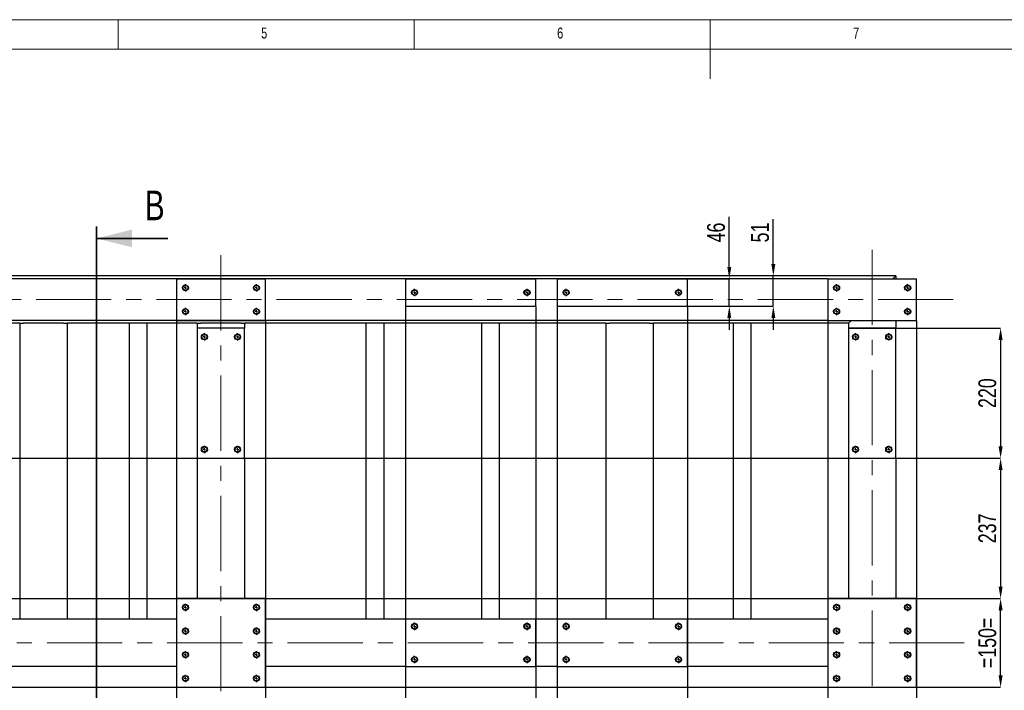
# Model space of a CAD drawing. Header units: millimetres. Extents: x 5 to 589, y 5 to 415.
# Tile 9 of 14: x 180 to 347, y 302 to 415. Entities that reach past the tile are written whole.
import ezdxf

# ---------------------------------------------------------------- set-up
doc = ezdxf.new("R2010")
doc.units = ezdxf.units.MM
doc.header["$PDSIZE"] = -1
doc.linetypes.add('CENTERX2', pattern=[20.32, 12.7, -2.54, 2.54, -2.54])
for name, color, linetype in [('COTES', 1, 'Continuous'), ('NOTES', 6, 'Continuous'), ('TRAIT-MIXTES', 3, 'CENTERX2')]:
    doc.layers.add(name, color=color, linetype=linetype)
doc.layers.add('TRAIT-FORT', color=4, linetype='Continuous', lineweight=25)
doc.styles.add('SLDTEXTSTYLE0', font='TXT', dxfattribs={"width": 0.75})
doc.dimstyles.new('SLDDIMSTYLE0', dxfattribs={"dimtxt": 3, "dimasz": 2, "dimexe": 0, "dimexo": 0.0625, "dimgap": 0.75, "dimtad": 1, "dimdec": 0, "dimlfac": 10, "dimrnd": 1e-09, "dimzin": 12, "dimdsep": 46, "dimtxsty": 'SLDTEXTSTYLE0', "dimsah": 1, "dimcen": 0.09, "dimadec": 0, "dimazin": 3, "dimtfac": 1, "dimtdec": 0, "dimtofl": 0, "dimtmove": 0, "dimatfit": 3, "dimfxl": 1, "dimfrac": 2, "dimtolj": 1, "dimtzin": 12, "dimarcsym": 0})
doc.dimstyles.new('SLDDIMSTYLE1', dxfattribs={"dimtxt": 3, "dimasz": 2, "dimexe": 0, "dimexo": 0.0625, "dimgap": 0.75, "dimtad": 1, "dimdec": 0, "dimlfac": 10, "dimrnd": 1e-09, "dimzin": 12, "dimdsep": 46, "dimtxsty": 'SLDTEXTSTYLE0', "dimsah": 1, "dimcen": 0.09, "dimadec": 0, "dimazin": 3, "dimtfac": 1, "dimtdec": 0, "dimtmove": 0, "dimatfit": 0, "dimfxl": 1, "dimfrac": 2, "dimtolj": 1, "dimtzin": 12, "dimarcsym": 0})

# ---------------------------------------------------------------- blocks, each defined once
blk = doc.blocks.new('_D_22')
at = {"layer": 'COTES', "color": 0, "lineweight": -2, "transparency": 16777216}
for p, q in [((245.58, 366.54), (245.58, 294.54)), ((267.58, 366.54), (267.58, 294.54)), ((247.58, 294.54), (265.58, 294.54))]:
    blk.add_line(p, q, dxfattribs=at)
at = {"layer": 'COTES', "color": 0, "transparency": 16777216}
for points in [[(247.58, 294.87), (247.58, 294.21), (245.58, 294.54)], [(265.58, 294.87), (265.58, 294.21), (267.58, 294.54)]]:
    blk.add_solid(points, dxfattribs=at)
at = {"layer": 'Defpoints', "color": 0, "transparency": 16777216}
for p in [(245.58, 366.6), (267.58, 366.6), (267.58, 294.54)]:
    blk.add_point(p, dxfattribs=at)
at = {"layer": 'COTES', "color": 0, "transparency": 16777216, "insert": (256.58, 298.29), "char_height": 3, "attachment_point": 2, "style": 'SLDTEXTSTYLE0'}
blk.add_mtext('\\A1;220', dxfattribs=at)
blk = doc.blocks.new('_D_23')
at = {"layer": 'COTES', "color": 0, "lineweight": -2, "transparency": 16777216}
for p, q in [((271.18, 366.54), (271.18, 294.54)), ((293.18, 366.54), (293.18, 294.54)), ((273.18, 294.54), (291.18, 294.54))]:
    blk.add_line(p, q, dxfattribs=at)
at = {"layer": 'COTES', "color": 0, "transparency": 16777216}
for points in [[(273.18, 294.87), (273.18, 294.21), (271.18, 294.54)], [(291.18, 294.87), (291.18, 294.21), (293.18, 294.54)]]:
    blk.add_solid(points, dxfattribs=at)
at = {"layer": 'Defpoints', "color": 0, "transparency": 16777216}
for p in [(271.18, 366.6), (293.18, 366.6), (293.18, 294.54)]:
    blk.add_point(p, dxfattribs=at)
at = {"layer": 'COTES', "color": 0, "transparency": 16777216, "insert": (282.18, 298.29), "char_height": 3, "attachment_point": 2, "style": 'SLDTEXTSTYLE0'}
blk.add_mtext('\\A1;220', dxfattribs=at)
blk = doc.blocks.new('_D_24')
at = {"layer": 'COTES', "color": 0, "lineweight": -2, "transparency": 16777216}
for p, q in [((206.88, 364.14), (206.88, 294.54)), ((221.88, 364.14), (221.88, 294.54)), ((208.88, 294.54), (219.88, 294.54))]:
    blk.add_line(p, q, dxfattribs=at)
at = {"layer": 'COTES', "color": 0, "transparency": 16777216}
for points in [[(208.88, 294.87), (208.88, 294.21), (206.88, 294.54)], [(219.88, 294.87), (219.88, 294.21), (221.88, 294.54)]]:
    blk.add_solid(points, dxfattribs=at)
at = {"layer": 'Defpoints', "color": 0, "transparency": 16777216}
for p in [(206.88, 364.2), (221.88, 364.2), (221.88, 294.54)]:
    blk.add_point(p, dxfattribs=at)
at = {"layer": 'COTES', "color": 0, "transparency": 16777216, "insert": (214.38, 298.29), "char_height": 3, "attachment_point": 2, "style": 'SLDTEXTSTYLE0'}
blk.add_mtext('\\A1;=150=', dxfattribs=at)
blk = doc.blocks.new('_D_25')
at = {"layer": 'COTES', "color": 0, "lineweight": -2, "transparency": 16777216}
for p, q in [((316.88, 364.14), (316.88, 294.54)), ((331.88, 364.14), (331.88, 294.54)), ((318.88, 294.54), (329.88, 294.54))]:
    blk.add_line(p, q, dxfattribs=at)
at = {"layer": 'COTES', "color": 0, "transparency": 16777216}
for points in [[(318.88, 294.87), (318.88, 294.21), (316.88, 294.54)], [(329.88, 294.87), (329.88, 294.21), (331.88, 294.54)]]:
    blk.add_solid(points, dxfattribs=at)
at = {"layer": 'Defpoints', "color": 0, "transparency": 16777216}
for p in [(316.88, 364.2), (331.88, 364.2), (331.88, 294.54)]:
    blk.add_point(p, dxfattribs=at)
at = {"layer": 'COTES', "color": 0, "transparency": 16777216, "insert": (324.38, 298.29), "char_height": 3, "attachment_point": 2, "style": 'SLDTEXTSTYLE0'}
blk.add_mtext('\\A1;=150=', dxfattribs=at)
blk = doc.blocks.new('_D_26')
at = {"layer": 'COTES', "color": 0, "lineweight": -2, "transparency": 16777216}
for p, q in [((245.58, 305.64), (245.58, 294.54)), ((221.88, 302.14), (221.88, 294.54)), ((223.88, 294.54), (243.58, 294.54))]:
    blk.add_line(p, q, dxfattribs=at)
at = {"layer": 'COTES', "color": 0, "transparency": 16777216}
for points in [[(223.88, 294.87), (223.88, 294.21), (221.88, 294.54)], [(243.58, 294.87), (243.58, 294.21), (245.58, 294.54)]]:
    blk.add_solid(points, dxfattribs=at)
at = {"layer": 'Defpoints', "color": 0, "transparency": 16777216}
for p in [(245.58, 305.7), (221.88, 302.2), (245.58, 294.54)]:
    blk.add_point(p, dxfattribs=at)
at = {"layer": 'COTES', "color": 0, "transparency": 16777216, "insert": (233.73, 298.29), "char_height": 3, "attachment_point": 2, "style": 'SLDTEXTSTYLE0'}
blk.add_mtext('\\A1;237', dxfattribs=at)
blk = doc.blocks.new('_D_27')
at = {"layer": 'COTES', "color": 0, "lineweight": -2, "transparency": 16777216}
for p, q in [((293.18, 305.64), (293.18, 294.54)), ((316.88, 302.14), (316.88, 294.54)), ((314.88, 294.54), (295.18, 294.54))]:
    blk.add_line(p, q, dxfattribs=at)
at = {"layer": 'COTES', "color": 0, "transparency": 16777216}
for points in [[(295.18, 294.87), (295.18, 294.21), (293.18, 294.54)], [(314.88, 294.87), (314.88, 294.21), (316.88, 294.54)]]:
    blk.add_solid(points, dxfattribs=at)
at = {"layer": 'Defpoints', "color": 0, "transparency": 16777216}
for p in [(293.18, 305.7), (316.88, 302.2), (293.18, 294.54)]:
    blk.add_point(p, dxfattribs=at)
at = {"layer": 'COTES', "color": 0, "transparency": 16777216, "insert": (305.03, 298.29), "char_height": 3, "attachment_point": 2, "style": 'SLDTEXTSTYLE0'}
blk.add_mtext('\\A1;237', dxfattribs=at)
blk = doc.blocks.new('_D_28')
at = {"layer": 'COTES', "color": 0, "lineweight": -2, "transparency": 16777216}
for p, q in [((320.44, 362.9), (346.08, 362.9)), ((346.08, 360.9), (346.08, 342.9)), ((320.44, 340.9), (346.08, 340.9))]:
    blk.add_line(p, q, dxfattribs=at)
at = {"layer": 'COTES', "color": 0, "transparency": 16777216}
for points in [[(345.75, 360.9), (346.42, 360.9), (346.08, 362.9)], [(345.75, 342.9), (346.42, 342.9), (346.08, 340.9)]]:
    blk.add_solid(points, dxfattribs=at)
at = {"layer": 'Defpoints', "color": 0, "transparency": 16777216}
for p in [(320.38, 362.9), (320.38, 340.9), (346.08, 340.9)]:
    blk.add_point(p, dxfattribs=at)
at = {"layer": 'COTES', "color": 0, "transparency": 16777216, "insert": (342.33, 351.9), "char_height": 3, "attachment_point": 2, "rotation": 90, "style": 'SLDTEXTSTYLE0'}
blk.add_mtext('\\A1;220', dxfattribs=at)
blk = doc.blocks.new('_D_29')
at = {"layer": 'COTES', "color": 0, "lineweight": -2, "transparency": 16777216}
for p, q in [((89.14, 340.9), (346.08, 340.9)), ((346.08, 338.9), (346.08, 319.2)), ((92.64, 317.2), (346.08, 317.2))]:
    blk.add_line(p, q, dxfattribs=at)
at = {"layer": 'COTES', "color": 0, "transparency": 16777216}
for points in [[(345.75, 338.9), (346.42, 338.9), (346.08, 340.9)], [(345.75, 319.2), (346.42, 319.2), (346.08, 317.2)]]:
    blk.add_solid(points, dxfattribs=at)
at = {"layer": 'Defpoints', "color": 0, "transparency": 16777216}
for p in [(89.08, 340.9), (92.58, 317.2), (346.08, 317.2)]:
    blk.add_point(p, dxfattribs=at)
at = {"layer": 'COTES', "color": 0, "transparency": 16777216, "insert": (342.33, 329.05), "char_height": 3, "attachment_point": 2, "rotation": 90, "style": 'SLDTEXTSTYLE0'}
blk.add_mtext('\\A1;237', dxfattribs=at)
blk = doc.blocks.new('_D_30')
at = {"layer": 'COTES', "color": 0, "lineweight": -2, "transparency": 16777216}
for p, q in [((92.64, 317.2), (346.08, 317.2)), ((346.08, 304.2), (346.08, 315.2)), ((92.64, 302.2), (346.08, 302.2))]:
    blk.add_line(p, q, dxfattribs=at)
at = {"layer": 'COTES', "color": 0, "transparency": 16777216}
for points in [[(345.75, 315.2), (346.42, 315.2), (346.08, 317.2)], [(345.75, 304.2), (346.42, 304.2), (346.08, 302.2)]]:
    blk.add_solid(points, dxfattribs=at)
at = {"layer": 'Defpoints', "color": 0, "transparency": 16777216}
for p in [(92.58, 317.2), (346.08, 317.2), (92.58, 302.2)]:
    blk.add_point(p, dxfattribs=at)
at = {"layer": 'COTES', "color": 0, "transparency": 16777216, "insert": (342.33, 309.7), "char_height": 3, "attachment_point": 2, "rotation": 90, "style": 'SLDTEXTSTYLE0'}
blk.add_mtext('\\A1;=150=', dxfattribs=at)
blk = doc.blocks.new('_D_31')
at = {"layer": 'COTES', "color": 0, "lineweight": -2, "transparency": 16777216}
for p, q in [((316.82, 371.2), (65.84, 371.2)), ((65.84, 369.2), (65.84, 366.2)), ((316.82, 364.2), (65.84, 364.2))]:
    blk.add_line(p, q, dxfattribs=at)
at = {"layer": 'COTES', "color": 0, "transparency": 16777216}
for points in [[(65.5, 369.2), (66.17, 369.2), (65.84, 371.2)], [(65.5, 366.2), (66.17, 366.2), (65.84, 364.2)]]:
    blk.add_solid(points, dxfattribs=at)
at = {"layer": 'Defpoints', "color": 0, "transparency": 16777216}
for p in [(316.88, 371.2), (65.84, 364.2), (316.88, 364.2)]:
    blk.add_point(p, dxfattribs=at)
at = {"layer": 'COTES', "color": 0, "transparency": 16777216, "insert": (62.09, 367.7), "char_height": 3, "attachment_point": 2, "rotation": 90, "style": 'SLDTEXTSTYLE0'}
blk.add_mtext('\\A1;=70=', dxfattribs=at)
blk = doc.blocks.new('_D_32')
at = {"layer": 'COTES', "color": 0, "lineweight": -2, "transparency": 16777216}
for p, q in [((300.25, 373.2), (300.25, 381.67)), ((293.24, 371.2), (300.25, 371.2)), ((300.25, 366.6), (300.25, 371.2)), ((293.24, 366.6), (300.25, 366.6)), ((300.25, 364.6), (300.25, 362.6))]:
    blk.add_line(p, q, dxfattribs=at)
at = {"layer": 'COTES', "color": 0, "transparency": 16777216}
for points in [[(299.92, 373.2), (300.58, 373.2), (300.25, 371.2)], [(299.92, 364.6), (300.58, 364.6), (300.25, 366.6)]]:
    blk.add_solid(points, dxfattribs=at)
at = {"layer": 'Defpoints', "color": 0, "transparency": 16777216}
for p in [(293.18, 371.2), (300.25, 371.2), (293.18, 366.6)]:
    blk.add_point(p, dxfattribs=at)
at = {"layer": 'COTES', "color": 0, "transparency": 16777216, "insert": (296.5, 379.04), "char_height": 3, "attachment_point": 2, "rotation": 90, "style": 'SLDTEXTSTYLE0'}
blk.add_mtext('\\A1;46', dxfattribs=at)
blk = doc.blocks.new('_D_33')
at = {"layer": 'COTES', "color": 0, "lineweight": -2, "transparency": 16777216}
for p, q in [((307.69, 373.7), (307.69, 381.29)), ((328.32, 371.7), (307.69, 371.7)), ((307.69, 366.6), (307.69, 371.7)), ((293.24, 366.6), (307.69, 366.6)), ((307.69, 364.6), (307.69, 362.6))]:
    blk.add_line(p, q, dxfattribs=at)
at = {"layer": 'COTES', "color": 0, "transparency": 16777216}
for points in [[(307.36, 373.7), (308.03, 373.7), (307.69, 371.7)], [(307.36, 364.6), (308.03, 364.6), (307.69, 366.6)]]:
    blk.add_solid(points, dxfattribs=at)
at = {"layer": 'Defpoints', "color": 0, "transparency": 16777216}
for p in [(307.69, 371.7), (328.38, 371.7), (293.18, 366.6)]:
    blk.add_point(p, dxfattribs=at)
at = {"layer": 'COTES', "color": 0, "transparency": 16777216, "insert": (303.94, 379.04), "char_height": 3, "attachment_point": 2, "rotation": 90, "style": 'SLDTEXTSTYLE0'}
blk.add_mtext('\\A1;51', dxfattribs=at)
blk = doc.blocks.new('SW_CENTERMARKSYMBOL_67')
at = {"layer": 'TRAIT-MIXTES', "color": 0}
for p, q in [((-0.4, 0), (-0.625, 0)), ((0, 0), (-0.2, 0)), ((0, 0.4), (0, 0.625)), ((0, 0), (0, 0.2)), ((0, 0), (0, -0.2)), ((0, 0), (0.2, 0)), ((0.4, 0), (0.625, 0)), ((0, -0.4), (0, -0.625))]:
    blk.add_line(p, q, dxfattribs=at)
blk = doc.blocks.new('SW_CENTERMARKSYMBOL_68')
at = {"layer": 'TRAIT-MIXTES', "color": 0}
for p, q in [((-0.4, 0), (-0.625, 0)), ((0, 0), (-0.2, 0)), ((0, 0.4), (0, 0.625)), ((0, 0), (0, 0.2)), ((0, 0), (0, -0.2)), ((0, 0), (0.2, 0)), ((0.4, 0), (0.625, 0)), ((0, -0.4), (0, -0.625))]:
    blk.add_line(p, q, dxfattribs=at)
blk = doc.blocks.new('SW_CENTERMARKSYMBOL_69')
at = {"layer": 'TRAIT-MIXTES', "color": 0}
for p, q in [((-0.4, 0), (-0.625, 0)), ((0, 0), (-0.2, 0)), ((0, 0.4), (0, 0.625)), ((0, 0), (0, 0.2)), ((0, 0), (0, -0.2)), ((0, 0), (0.2, 0)), ((0.4, 0), (0.625, 0)), ((0, -0.4), (0, -0.625))]:
    blk.add_line(p, q, dxfattribs=at)
blk = doc.blocks.new('SW_CENTERMARKSYMBOL_70')
at = {"layer": 'TRAIT-MIXTES', "color": 0}
for p, q in [((-0.4, 0), (-0.625, 0)), ((0, 0), (-0.2, 0)), ((0, 0.4), (0, 0.625)), ((0, 0), (0, 0.2)), ((0, 0), (0, -0.2)), ((0, 0), (0.2, 0)), ((0.4, 0), (0.625, 0)), ((0, -0.4), (0, -0.625))]:
    blk.add_line(p, q, dxfattribs=at)
blk = doc.blocks.new('SW_CENTERMARKSYMBOL_71')
at = {"layer": 'TRAIT-MIXTES', "color": 0}
for p, q in [((-0.4, 0), (-0.625, 0)), ((0, 0), (-0.2, 0)), ((0, 0.4), (0, 0.625)), ((0, 0), (0, 0.2)), ((0, 0), (0, -0.2)), ((0, 0), (0.2, 0)), ((0.4, 0), (0.625, 0)), ((0, -0.4), (0, -0.625))]:
    blk.add_line(p, q, dxfattribs=at)
blk = doc.blocks.new('SW_CENTERMARKSYMBOL_72')
at = {"layer": 'TRAIT-MIXTES', "color": 0}
for p, q in [((-0.4, 0), (-0.625, 0)), ((0, 0), (-0.2, 0)), ((0, 0.4), (0, 0.625)), ((0, 0), (0, 0.2)), ((0, 0), (0, -0.2)), ((0, 0), (0.2, 0)), ((0.4, 0), (0.625, 0)), ((0, -0.4), (0, -0.625))]:
    blk.add_line(p, q, dxfattribs=at)
blk = doc.blocks.new('SW_CENTERMARKSYMBOL_73')
at = {"layer": 'TRAIT-MIXTES', "color": 0}
for p, q in [((-0.4, 0), (-0.625, 0)), ((0, 0), (-0.2, 0)), ((0, 0.4), (0, 0.625)), ((0, 0), (0, 0.2)), ((0, 0), (0, -0.2)), ((0, 0), (0.2, 0)), ((0.4, 0), (0.625, 0)), ((0, -0.4), (0, -0.625))]:
    blk.add_line(p, q, dxfattribs=at)
blk = doc.blocks.new('SW_CENTERMARKSYMBOL_74')
at = {"layer": 'TRAIT-MIXTES', "color": 0}
for p, q in [((-0.4, 0), (-0.625, 0)), ((0, 0), (-0.2, 0)), ((0, 0.4), (0, 0.625)), ((0, 0), (0, 0.2)), ((0, 0), (0, -0.2)), ((0, 0), (0.2, 0)), ((0.4, 0), (0.625, 0)), ((0, -0.4), (0, -0.625))]:
    blk.add_line(p, q, dxfattribs=at)
blk = doc.blocks.new('SW_CENTERMARKSYMBOL_75')
at = {"layer": 'TRAIT-MIXTES', "color": 0}
for p, q in [((-0.4, 0), (-0.625, 0)), ((0, 0), (-0.2, 0)), ((0, 0.4), (0, 0.625)), ((0, 0), (0, 0.2)), ((0, 0), (0, -0.2)), ((0, 0), (0.2, 0)), ((0.4, 0), (0.625, 0)), ((0, -0.4), (0, -0.625))]:
    blk.add_line(p, q, dxfattribs=at)
blk = doc.blocks.new('SW_CENTERMARKSYMBOL_76')
at = {"layer": 'TRAIT-MIXTES', "color": 0}
for p, q in [((-0.4, 0), (-0.625, 0)), ((0, 0), (-0.2, 0)), ((0, 0.4), (0, 0.625)), ((0, 0), (0, 0.2)), ((0, 0), (0, -0.2)), ((0, 0), (0.2, 0)), ((0.4, 0), (0.625, 0)), ((0, -0.4), (0, -0.625))]:
    blk.add_line(p, q, dxfattribs=at)
blk = doc.blocks.new('SW_CENTERMARKSYMBOL_77')
at = {"layer": 'TRAIT-MIXTES', "color": 0}
for p, q in [((-0.4, 0), (-0.625, 0)), ((0, 0), (-0.2, 0)), ((0, 0.4), (0, 0.625)), ((0, 0), (0, 0.2)), ((0, 0), (0, -0.2)), ((0, 0), (0.2, 0)), ((0.4, 0), (0.625, 0)), ((0, -0.4), (0, -0.625))]:
    blk.add_line(p, q, dxfattribs=at)
blk = doc.blocks.new('SW_CENTERMARKSYMBOL_78')
at = {"layer": 'TRAIT-MIXTES', "color": 0}
for p, q in [((-0.4, 0), (-0.625, 0)), ((0, 0), (-0.2, 0)), ((0, 0.4), (0, 0.625)), ((0, 0), (0, 0.2)), ((0, 0), (0, -0.2)), ((0, 0), (0.2, 0)), ((0.4, 0), (0.625, 0)), ((0, -0.4), (0, -0.625))]:
    blk.add_line(p, q, dxfattribs=at)
blk = doc.blocks.new('SW_CENTERMARKSYMBOL_79')
at = {"layer": 'TRAIT-MIXTES', "color": 0}
for p, q in [((-0.4, 0), (-0.625, 0)), ((0, 0), (-0.2, 0)), ((0, 0.4), (0, 0.625)), ((0, 0), (0, 0.2)), ((0, 0), (0, -0.2)), ((0, 0), (0.2, 0)), ((0.4, 0), (0.625, 0)), ((0, -0.4), (0, -0.625))]:
    blk.add_line(p, q, dxfattribs=at)
blk = doc.blocks.new('SW_CENTERMARKSYMBOL_80')
at = {"layer": 'TRAIT-MIXTES', "color": 0}
for p, q in [((-0.4, 0), (-0.625, 0)), ((0, 0), (-0.2, 0)), ((0, 0.4), (0, 0.625)), ((0, 0), (0, 0.2)), ((0, 0), (0, -0.2)), ((0, 0), (0.2, 0)), ((0.4, 0), (0.625, 0)), ((0, -0.4), (0, -0.625))]:
    blk.add_line(p, q, dxfattribs=at)
blk = doc.blocks.new('SW_CENTERMARKSYMBOL_81')
at = {"layer": 'TRAIT-MIXTES', "color": 0}
for p, q in [((-0.4, 0), (-0.625, 0)), ((0, 0), (-0.2, 0)), ((0, 0.4), (0, 0.625)), ((0, 0), (0, 0.2)), ((0, 0), (0, -0.2)), ((0, 0), (0.2, 0)), ((0.4, 0), (0.625, 0)), ((0, -0.4), (0, -0.625))]:
    blk.add_line(p, q, dxfattribs=at)
blk = doc.blocks.new('SW_CENTERMARKSYMBOL_82')
at = {"layer": 'TRAIT-MIXTES', "color": 0}
for p, q in [((-0.4, 0), (-0.625, 0)), ((0, 0), (-0.2, 0)), ((0, 0.4), (0, 0.625)), ((0, 0), (0, 0.2)), ((0, 0), (0, -0.2)), ((0, 0), (0.2, 0)), ((0.4, 0), (0.625, 0)), ((0, -0.4), (0, -0.625))]:
    blk.add_line(p, q, dxfattribs=at)
blk = doc.blocks.new('SW_CENTERMARKSYMBOL_83')
at = {"layer": 'TRAIT-MIXTES', "color": 0}
for p, q in [((-0.4, 0), (-0.625, 0)), ((0, 0), (-0.2, 0)), ((0, 0.4), (0, 0.625)), ((0, 0), (0, 0.2)), ((0, 0), (0, -0.2)), ((0, 0), (0.2, 0)), ((0.4, 0), (0.625, 0)), ((0, -0.4), (0, -0.625))]:
    blk.add_line(p, q, dxfattribs=at)
blk = doc.blocks.new('SW_CENTERMARKSYMBOL_84')
at = {"layer": 'TRAIT-MIXTES', "color": 0}
for p, q in [((-0.4, 0), (-0.625, 0)), ((0, 0), (-0.2, 0)), ((0, 0.4), (0, 0.625)), ((0, 0), (0, 0.2)), ((0, 0), (0, -0.2)), ((0, 0), (0.2, 0)), ((0.4, 0), (0.625, 0)), ((0, -0.4), (0, -0.625))]:
    blk.add_line(p, q, dxfattribs=at)
blk = doc.blocks.new('SW_CENTERMARKSYMBOL_85')
at = {"layer": 'TRAIT-MIXTES', "color": 0}
for p, q in [((-0.4, 0), (-0.625, 0)), ((0, 0), (-0.2, 0)), ((0, 0.4), (0, 0.625)), ((0, 0), (0, 0.2)), ((0, 0), (0, -0.2)), ((0, 0), (0.2, 0)), ((0.4, 0), (0.625, 0)), ((0, -0.4), (0, -0.625))]:
    blk.add_line(p, q, dxfattribs=at)
blk = doc.blocks.new('SW_CENTERMARKSYMBOL_86')
at = {"layer": 'TRAIT-MIXTES', "color": 0}
for p, q in [((-0.4, 0), (-0.625, 0)), ((0, 0), (-0.2, 0)), ((0, 0.4), (0, 0.625)), ((0, 0), (0, 0.2)), ((0, 0), (0, -0.2)), ((0, 0), (0.2, 0)), ((0.4, 0), (0.625, 0)), ((0, -0.4), (0, -0.625))]:
    blk.add_line(p, q, dxfattribs=at)
blk = doc.blocks.new('SW_CENTERMARKSYMBOL_91')
at = {"layer": 'TRAIT-MIXTES', "color": 0}
for p, q in [((-0.4, 0), (-0.625, 0)), ((0, 0), (-0.2, 0)), ((0, 0.4), (0, 0.625)), ((0, 0), (0, 0.2)), ((0, 0), (0, -0.2)), ((0, 0), (0.2, 0)), ((0.4, 0), (0.625, 0)), ((0, -0.4), (0, -0.625))]:
    blk.add_line(p, q, dxfattribs=at)
blk = doc.blocks.new('SW_CENTERMARKSYMBOL_92')
at = {"layer": 'TRAIT-MIXTES', "color": 0}
for p, q in [((-0.4, 0), (-0.625, 0)), ((0, 0), (-0.2, 0)), ((0, 0.4), (0, 0.625)), ((0, 0), (0, 0.2)), ((0, 0), (0, -0.2)), ((0, 0), (0.2, 0)), ((0.4, 0), (0.625, 0)), ((0, -0.4), (0, -0.625))]:
    blk.add_line(p, q, dxfattribs=at)
blk = doc.blocks.new('SW_CENTERMARKSYMBOL_93')
at = {"layer": 'TRAIT-MIXTES', "color": 0}
for p, q in [((-0.4, 0), (-0.625, 0)), ((0, 0), (-0.2, 0)), ((0, 0.4), (0, 0.625)), ((0, 0), (0, 0.2)), ((0, 0), (0, -0.2)), ((0, 0), (0.2, 0)), ((0.4, 0), (0.625, 0)), ((0, -0.4), (0, -0.625))]:
    blk.add_line(p, q, dxfattribs=at)
blk = doc.blocks.new('SW_CENTERMARKSYMBOL_94')
at = {"layer": 'TRAIT-MIXTES', "color": 0}
for p, q in [((-0.4, 0), (-0.625, 0)), ((0, 0), (-0.2, 0)), ((0, 0.4), (0, 0.625)), ((0, 0), (0, 0.2)), ((0, 0), (0, -0.2)), ((0, 0), (0.2, 0)), ((0.4, 0), (0.625, 0)), ((0, -0.4), (0, -0.625))]:
    blk.add_line(p, q, dxfattribs=at)
blk = doc.blocks.new('SW_CENTERMARKSYMBOL_106')
at = {"layer": 'TRAIT-MIXTES', "color": 0}
for p, q in [((-0.4, 0), (-0.625, 0)), ((0, 0), (-0.2, 0)), ((0, 0.4), (0, 0.625)), ((0, 0), (0, 0.2)), ((0, 0), (0, -0.2)), ((0, 0), (0.2, 0)), ((0.4, 0), (0.625, 0)), ((0, -0.4), (0, -0.625))]:
    blk.add_line(p, q, dxfattribs=at)
blk = doc.blocks.new('SW_CENTERMARKSYMBOL_107')
at = {"layer": 'TRAIT-MIXTES', "color": 0}
for p, q in [((-0.4, 0), (-0.625, 0)), ((0, 0), (-0.2, 0)), ((0, 0.4), (0, 0.625)), ((0, 0), (0, 0.2)), ((0, 0), (0, -0.2)), ((0, 0), (0.2, 0)), ((0.4, 0), (0.625, 0)), ((0, -0.4), (0, -0.625))]:
    blk.add_line(p, q, dxfattribs=at)
blk = doc.blocks.new('SW_CENTERMARKSYMBOL_108')
at = {"layer": 'TRAIT-MIXTES', "color": 0}
for p, q in [((-0.4, 0), (-0.625, 0)), ((0, 0), (-0.2, 0)), ((0, 0.4), (0, 0.625)), ((0, 0), (0, 0.2)), ((0, 0), (0, -0.2)), ((0, 0), (0.2, 0)), ((0.4, 0), (0.625, 0)), ((0, -0.4), (0, -0.625))]:
    blk.add_line(p, q, dxfattribs=at)
blk = doc.blocks.new('SW_CENTERMARKSYMBOL_109')
at = {"layer": 'TRAIT-MIXTES', "color": 0}
for p, q in [((-0.4, 0), (-0.625, 0)), ((0, 0), (-0.2, 0)), ((0, 0.4), (0, 0.625)), ((0, 0), (0, 0.2)), ((0, 0), (0, -0.2)), ((0, 0), (0.2, 0)), ((0.4, 0), (0.625, 0)), ((0, -0.4), (0, -0.625))]:
    blk.add_line(p, q, dxfattribs=at)
blk = doc.blocks.new('SW_CENTERMARKSYMBOL_110')
at = {"layer": 'TRAIT-MIXTES', "color": 0}
for p, q in [((-0.4, 0), (-0.625, 0)), ((0, 0), (-0.2, 0)), ((0, 0.4), (0, 0.625)), ((0, 0), (0, 0.2)), ((0, 0), (0, -0.2)), ((0, 0), (0.2, 0)), ((0.4, 0), (0.625, 0)), ((0, -0.4), (0, -0.625))]:
    blk.add_line(p, q, dxfattribs=at)
blk = doc.blocks.new('SW_CENTERMARKSYMBOL_111')
at = {"layer": 'TRAIT-MIXTES', "color": 0}
for p, q in [((-0.4, 0), (-0.625, 0)), ((0, 0), (-0.2, 0)), ((0, 0.4), (0, 0.625)), ((0, 0), (0, 0.2)), ((0, 0), (0, -0.2)), ((0, 0), (0.2, 0)), ((0.4, 0), (0.625, 0)), ((0, -0.4), (0, -0.625))]:
    blk.add_line(p, q, dxfattribs=at)
blk = doc.blocks.new('SW_CENTERMARKSYMBOL_112')
at = {"layer": 'TRAIT-MIXTES', "color": 0}
for p, q in [((-0.4, 0), (-0.625, 0)), ((0, 0), (-0.2, 0)), ((0, 0.4), (0, 0.625)), ((0, 0), (0, 0.2)), ((0, 0), (0, -0.2)), ((0, 0), (0.2, 0)), ((0.4, 0), (0.625, 0)), ((0, -0.4), (0, -0.625))]:
    blk.add_line(p, q, dxfattribs=at)
blk = doc.blocks.new('SW_CENTERMARKSYMBOL_113')
at = {"layer": 'TRAIT-MIXTES', "color": 0}
for p, q in [((-0.4, 0), (-0.625, 0)), ((0, 0), (-0.2, 0)), ((0, 0.4), (0, 0.625)), ((0, 0), (0, 0.2)), ((0, 0), (0, -0.2)), ((0, 0), (0.2, 0)), ((0.4, 0), (0.625, 0)), ((0, -0.4), (0, -0.625))]:
    blk.add_line(p, q, dxfattribs=at)
blk = doc.blocks.new('SW_CENTERMARKSYMBOL_114')
at = {"layer": 'TRAIT-MIXTES', "color": 0}
for p, q in [((-0.4, 0), (-0.625, 0)), ((0, 0), (-0.2, 0)), ((0, 0.4), (0, 0.625)), ((0, 0), (0, 0.2)), ((0, 0), (0, -0.2)), ((0, 0), (0.2, 0)), ((0.4, 0), (0.625, 0)), ((0, -0.4), (0, -0.625))]:
    blk.add_line(p, q, dxfattribs=at)
blk = doc.blocks.new('SW_CENTERMARKSYMBOL_115')
at = {"layer": 'TRAIT-MIXTES', "color": 0}
for p, q in [((-0.4, 0), (-0.625, 0)), ((0, 0), (-0.2, 0)), ((0, 0.4), (0, 0.625)), ((0, 0), (0, 0.2)), ((0, 0), (0, -0.2)), ((0, 0), (0.2, 0)), ((0.4, 0), (0.625, 0)), ((0, -0.4), (0, -0.625))]:
    blk.add_line(p, q, dxfattribs=at)
blk = doc.blocks.new('SW_CENTERMARKSYMBOL_116')
at = {"layer": 'TRAIT-MIXTES', "color": 0}
for p, q in [((-0.4, 0), (-0.625, 0)), ((0, 0), (-0.2, 0)), ((0, 0.4), (0, 0.625)), ((0, 0), (0, 0.2)), ((0, 0), (0, -0.2)), ((0, 0), (0.2, 0)), ((0.4, 0), (0.625, 0)), ((0, -0.4), (0, -0.625))]:
    blk.add_line(p, q, dxfattribs=at)
blk = doc.blocks.new('SW_CENTERMARKSYMBOL_117')
at = {"layer": 'TRAIT-MIXTES', "color": 0}
for p, q in [((-0.4, 0), (-0.625, 0)), ((0, 0), (-0.2, 0)), ((0, 0.4), (0, 0.625)), ((0, 0), (0, 0.2)), ((0, 0), (0, -0.2)), ((0, 0), (0.2, 0)), ((0.4, 0), (0.625, 0)), ((0, -0.4), (0, -0.625))]:
    blk.add_line(p, q, dxfattribs=at)
blk = doc.blocks.new('SW_CENTERMARKSYMBOL_118')
at = {"layer": 'TRAIT-MIXTES', "color": 0}
for p, q in [((-0.4, 0), (-0.625, 0)), ((0, 0), (-0.2, 0)), ((0, 0.4), (0, 0.625)), ((0, 0), (0, 0.2)), ((0, 0), (0, -0.2)), ((0, 0), (0.2, 0)), ((0.4, 0), (0.625, 0)), ((0, -0.4), (0, -0.625))]:
    blk.add_line(p, q, dxfattribs=at)
blk = doc.blocks.new('SW_CENTERMARKSYMBOL_119')
at = {"layer": 'TRAIT-MIXTES', "color": 0}
for p, q in [((-0.4, 0), (-0.625, 0)), ((0, 0), (-0.2, 0)), ((0, 0.4), (0, 0.625)), ((0, 0), (0, 0.2)), ((0, 0), (0, -0.2)), ((0, 0), (0.2, 0)), ((0.4, 0), (0.625, 0)), ((0, -0.4), (0, -0.625))]:
    blk.add_line(p, q, dxfattribs=at)
blk = doc.blocks.new('SW_CENTERMARKSYMBOL_120')
at = {"layer": 'TRAIT-MIXTES', "color": 0}
for p, q in [((-0.4, 0), (-0.625, 0)), ((0, 0), (-0.2, 0)), ((0, 0.4), (0, 0.625)), ((0, 0), (0, 0.2)), ((0, 0), (0, -0.2)), ((0, 0), (0.2, 0)), ((0.4, 0), (0.625, 0)), ((0, -0.4), (0, -0.625))]:
    blk.add_line(p, q, dxfattribs=at)
blk = doc.blocks.new('SW_CENTERMARKSYMBOL_121')
at = {"layer": 'TRAIT-MIXTES', "color": 0}
for p, q in [((-0.4, 0), (-0.625, 0)), ((0, 0), (-0.2, 0)), ((0, 0.4), (0, 0.625)), ((0, 0), (0, 0.2)), ((0, 0), (0, -0.2)), ((0, 0), (0.2, 0)), ((0.4, 0), (0.625, 0)), ((0, -0.4), (0, -0.625))]:
    blk.add_line(p, q, dxfattribs=at)
blk = doc.blocks.new('SW_CENTERMARKSYMBOL_122')
at = {"layer": 'TRAIT-MIXTES', "color": 0}
for p, q in [((-0.4, 0), (-0.625, 0)), ((0, 0), (-0.2, 0)), ((0, 0.4), (0, 0.625)), ((0, 0), (0, 0.2)), ((0, 0), (0, -0.2)), ((0, 0), (0.2, 0)), ((0.4, 0), (0.625, 0)), ((0, -0.4), (0, -0.625))]:
    blk.add_line(p, q, dxfattribs=at)
blk = doc.blocks.new('SW_CENTERMARKSYMBOL_123')
at = {"layer": 'TRAIT-MIXTES', "color": 0}
for p, q in [((-0.4, 0), (-0.625, 0)), ((0, 0), (-0.2, 0)), ((0, 0.4), (0, 0.625)), ((0, 0), (0, 0.2)), ((0, 0), (0, -0.2)), ((0, 0), (0.2, 0)), ((0.4, 0), (0.625, 0)), ((0, -0.4), (0, -0.625))]:
    blk.add_line(p, q, dxfattribs=at)
blk = doc.blocks.new('SW_CENTERMARKSYMBOL_124')
at = {"layer": 'TRAIT-MIXTES', "color": 0}
for p, q in [((-0.4, 0), (-0.625, 0)), ((0, 0), (-0.2, 0)), ((0, 0.4), (0, 0.625)), ((0, 0), (0, 0.2)), ((0, 0), (0, -0.2)), ((0, 0), (0.2, 0)), ((0.4, 0), (0.625, 0)), ((0, -0.4), (0, -0.625))]:
    blk.add_line(p, q, dxfattribs=at)
blk = doc.blocks.new('SW_CENTERMARKSYMBOL_125')
at = {"layer": 'TRAIT-MIXTES', "color": 0}
for p, q in [((-0.4, 0), (-0.625, 0)), ((0, 0), (-0.2, 0)), ((0, 0.4), (0, 0.625)), ((0, 0), (0, 0.2)), ((0, 0), (0, -0.2)), ((0, 0), (0.2, 0)), ((0.4, 0), (0.625, 0)), ((0, -0.4), (0, -0.625))]:
    blk.add_line(p, q, dxfattribs=at)

msp = doc.modelspace()

# ---------------------------------------------------------------- linework, layer by layer
at = {"lineweight": 18}
for p, q in [((589, 415), (5, 415)), ((197, 415), (197, 410)), ((247, 410), (247, 415)), ((297, 415), (297, 405)), ((584, 410), (10, 410))]:
    msp.add_line(p, q, dxfattribs=at)
at = {"lineweight": 35}
for p, q in [((193.38, 380.04), (193.38, 293.86)), ((205.38, 378.04), (193.38, 378.04))]:
    msp.add_line(p, q, dxfattribs=at)
msp.add_solid([(193.38, 378.04), (199.38, 376.54), (199.38, 379.54)], dxfattribs=at)
at = {"layer": 'TRAIT-FORT', "lineweight": 25}
for p, q in [((328.38, 371.7), (81.08, 371.7)), ((206.88, 371.2), (206.88, 364.2)), ((206.88, 371.2), (221.88, 371.2)), ((221.88, 364.2), (221.88, 371.2)), ((245.58, 371.2), (245.58, 366.6)), ((245.58, 371.2), (267.58, 371.2)), ((267.58, 366.6), (267.58, 371.2)), ((271.18, 371.2), (271.18, 366.6)), ((271.18, 371.2), (293.18, 371.2)), ((293.18, 366.6), (293.18, 371.2)), ((316.88, 371.2), (316.88, 364.2)), ((316.88, 371.2), (331.88, 371.2)), ((328.38, 371.7), (327.88, 371.2)), ((328.38, 371.7), (328.38, 371.2)), ((331.88, 364.2), (331.88, 371.2)), ((245.58, 366.6), (267.58, 366.6)), ((271.18, 366.6), (293.18, 366.6)), ((180.38, 363.7), (103.38, 363.7)), ((180.38, 363.7), (180.38, 313.7)), ((180.38, 363.7), (180.98, 363.7)), ((187.78, 363.7), (180.98, 363.7)), ((187.78, 363.7), (188.38, 363.7)), ((210.38, 363.7), (188.38, 363.7)), ((188.38, 363.7), (188.38, 313.7)), ((198.88, 363.7), (198.88, 313.7)), ((201.88, 363.7), (201.88, 313.7)), ((206.88, 364.2), (221.88, 364.2)), ((210.38, 363.7), (210.38, 362.9)), ((210.38, 363.7), (210.98, 363.7)), ((218.38, 362.9), (210.38, 362.9)), ((210.38, 362.9), (210.38, 340.9)), ((217.78, 363.7), (210.98, 363.7)), ((217.78, 363.7), (218.38, 363.7)), ((279.38, 363.7), (218.38, 363.7)), ((218.38, 363.7), (218.38, 362.9)), ((218.38, 340.9), (218.38, 362.9)), ((238.88, 363.7), (238.88, 313.7)), ((241.88, 363.7), (241.88, 313.7)), ((258.38, 363.7), (258.38, 313.7)), ((261.38, 363.7), (261.38, 313.7)), ((279.38, 363.7), (279.38, 313.7)), ((279.38, 363.7), (279.98, 363.7)), ((286.78, 363.7), (279.98, 363.7)), ((286.78, 363.7), (287.38, 363.7)), ((320.38, 363.7), (287.38, 363.7)), ((287.38, 363.7), (287.38, 313.7)), ((300.88, 363.7), (300.88, 313.7)), ((303.88, 363.7), (303.88, 313.7)), ((316.88, 364.2), (331.88, 364.2)), ((320.88, 364.2), (320.38, 363.7)), ((320.38, 363.7), (320.38, 362.9)), ((328.38, 362.9), (320.38, 362.9)), ((320.38, 362.9), (320.38, 340.9)), ((328.38, 364.2), (328.38, 362.9)), ((328.38, 340.9), (328.38, 362.9)), ((210.38, 340.9), (218.38, 340.9)), ((210.38, 340.9), (210.38, 317.2)), ((218.38, 340.9), (218.38, 317.2)), ((320.38, 340.9), (328.38, 340.9)), ((320.38, 340.9), (320.38, 317.2)), ((328.38, 340.9), (328.38, 317.2)), ((221.88, 317.2), (206.88, 317.2)), ((206.88, 317.2), (206.88, 302.2)), ((221.88, 302.2), (221.88, 317.2)), ((331.88, 317.2), (316.88, 317.2)), ((316.88, 317.2), (316.88, 302.2)), ((331.88, 302.2), (331.88, 317.2)), ((180.38, 313.7), (103.38, 313.7)), ((180.98, 313.7), (180.38, 313.7)), ((187.78, 313.7), (180.98, 313.7)), ((188.38, 313.7), (187.78, 313.7)), ((206.88, 313.7), (188.38, 313.7)), ((245.58, 313.7), (221.88, 313.7)), ((267.58, 313.7), (245.58, 313.7)), ((245.58, 313.7), (245.58, 305.7)), ((267.58, 305.7), (267.58, 313.7)), ((271.18, 313.7), (267.58, 313.7)), ((293.18, 313.7), (271.18, 313.7)), ((271.18, 313.7), (271.18, 305.7)), ((293.18, 305.7), (293.18, 313.7)), ((316.88, 313.7), (293.18, 313.7)), ((206.88, 305.7), (92.58, 305.7)), ((245.58, 305.7), (221.88, 305.7)), ((245.58, 305.7), (267.58, 305.7)), ((271.18, 305.7), (267.58, 305.7)), ((271.18, 305.7), (293.18, 305.7)), ((316.88, 305.7), (293.18, 305.7)), ((206.88, 302.2), (221.88, 302.2)), ((316.88, 302.2), (331.88, 302.2))]:
    msp.add_line(p, q, dxfattribs=at)
for centre, radius in [((208.38, 369.7), 0.503), ((208.38, 369.7), 0.425), ((220.38, 369.7), 0.503), ((220.38, 369.7), 0.425), ((247.08, 368.9), 0.503), ((247.08, 368.9), 0.425), ((266.08, 368.9), 0.503), ((266.08, 368.9), 0.425), ((272.68, 368.9), 0.503), ((272.68, 368.9), 0.425), ((291.68, 368.9), 0.503), ((291.68, 368.9), 0.425), ((318.38, 369.7), 0.503), ((318.38, 369.7), 0.425), ((330.38, 369.7), 0.503), ((330.38, 369.7), 0.425), ((208.38, 365.7), 0.503), ((208.38, 365.7), 0.425), ((220.38, 365.7), 0.503), ((220.38, 365.7), 0.425), ((318.38, 365.7), 0.503), ((318.38, 365.7), 0.425), ((330.38, 365.7), 0.503), ((330.38, 365.7), 0.425), ((211.58, 361.4), 0.503), ((211.58, 361.4), 0.425), ((217.18, 361.4), 0.503), ((217.18, 361.4), 0.425), ((321.58, 361.4), 0.503), ((321.58, 361.4), 0.425), ((327.18, 361.4), 0.503), ((327.18, 361.4), 0.425), ((211.58, 342.4), 0.503), ((211.58, 342.4), 0.425), ((217.18, 342.4), 0.503), ((217.18, 342.4), 0.425), ((321.58, 342.4), 0.503), ((321.58, 342.4), 0.425), ((327.18, 342.4), 0.503), ((327.18, 342.4), 0.425), ((208.38, 315.7), 0.503), ((208.38, 315.7), 0.425), ((220.38, 315.7), 0.503), ((220.38, 315.7), 0.425), ((318.38, 315.7), 0.503), ((318.38, 315.7), 0.425), ((330.38, 315.7), 0.503), ((330.38, 315.7), 0.425), ((247.08, 312.5), 0.503), ((247.08, 312.5), 0.425), ((266.08, 312.5), 0.503), ((266.08, 312.5), 0.425), ((272.68, 312.5), 0.503), ((272.68, 312.5), 0.425), ((291.68, 312.5), 0.503), ((291.68, 312.5), 0.425), ((208.38, 311.7), 0.503), ((208.38, 311.7), 0.425), ((220.38, 311.7), 0.503), ((220.38, 311.7), 0.425), ((318.38, 311.7), 0.503), ((318.38, 311.7), 0.425), ((330.38, 311.7), 0.503), ((330.38, 311.7), 0.425), ((208.38, 307.7), 0.503), ((208.38, 307.7), 0.425), ((220.38, 307.7), 0.503), ((220.38, 307.7), 0.425), ((318.38, 307.7), 0.503), ((318.38, 307.7), 0.425), ((330.38, 307.7), 0.503), ((330.38, 307.7), 0.425), ((247.08, 306.9), 0.503), ((247.08, 306.9), 0.425), ((266.08, 306.9), 0.503), ((266.08, 306.9), 0.425), ((272.68, 306.9), 0.503), ((272.68, 306.9), 0.425), ((291.68, 306.9), 0.503), ((291.68, 306.9), 0.425), ((208.38, 303.7), 0.503), ((208.38, 303.7), 0.425), ((220.38, 303.7), 0.503), ((220.38, 303.7), 0.425), ((318.38, 303.7), 0.503), ((318.38, 303.7), 0.425), ((330.38, 303.7), 0.503), ((330.38, 303.7), 0.425)]:
    msp.add_circle(centre, radius, dxfattribs=at)
at = {"layer": 'TRAIT-MIXTES', "lineweight": 18}
for p, q in [((324.38, 376.12), (324.38, 299.73)), ((214.38, 375.19), (214.38, 300.32)), ((338.09, 367.7), (74.42, 367.7)), ((339.94, 309.7), (72.54, 309.7))]:
    msp.add_line(p, q, dxfattribs=at)

# ---------------------------------------------------------------- block references
at = {"layer": 'TRAIT-MIXTES'}
for name, p in [('SW_CENTERMARKSYMBOL_113', (208.38, 369.7)), ('SW_CENTERMARKSYMBOL_110', (220.38, 369.7)), ('SW_CENTERMARKSYMBOL_72', (247.08, 368.9)), ('SW_CENTERMARKSYMBOL_71', (266.08, 368.9)), ('SW_CENTERMARKSYMBOL_86', (272.68, 368.9)), ('SW_CENTERMARKSYMBOL_85', (291.68, 368.9)), ('SW_CENTERMARKSYMBOL_94', (318.38, 369.7)), ('SW_CENTERMARKSYMBOL_91', (330.38, 369.7)), ('SW_CENTERMARKSYMBOL_112', (208.38, 365.7)), ('SW_CENTERMARKSYMBOL_111', (220.38, 365.7)), ('SW_CENTERMARKSYMBOL_93', (318.38, 365.7)), ('SW_CENTERMARKSYMBOL_92', (330.38, 365.7)), ('SW_CENTERMARKSYMBOL_70', (211.58, 361.4)), ('SW_CENTERMARKSYMBOL_69', (217.18, 361.4)), ('SW_CENTERMARKSYMBOL_84', (321.58, 361.4)), ('SW_CENTERMARKSYMBOL_83', (327.18, 361.4)), ('SW_CENTERMARKSYMBOL_68', (211.58, 342.4)), ('SW_CENTERMARKSYMBOL_67', (217.18, 342.4)), ('SW_CENTERMARKSYMBOL_82', (321.58, 342.4)), ('SW_CENTERMARKSYMBOL_81', (327.18, 342.4)), ('SW_CENTERMARKSYMBOL_80', (208.38, 315.7)), ('SW_CENTERMARKSYMBOL_73', (220.38, 315.7)), ('SW_CENTERMARKSYMBOL_121', (318.38, 315.7)), ('SW_CENTERMARKSYMBOL_114', (330.38, 315.7)), ('SW_CENTERMARKSYMBOL_125', (247.08, 312.5)), ('SW_CENTERMARKSYMBOL_122', (266.08, 312.5)), ('SW_CENTERMARKSYMBOL_109', (272.68, 312.5)), ('SW_CENTERMARKSYMBOL_106', (291.68, 312.5)), ('SW_CENTERMARKSYMBOL_79', (208.38, 311.7)), ('SW_CENTERMARKSYMBOL_74', (220.38, 311.7)), ('SW_CENTERMARKSYMBOL_120', (318.38, 311.7)), ('SW_CENTERMARKSYMBOL_115', (330.38, 311.7)), ('SW_CENTERMARKSYMBOL_78', (208.38, 307.7)), ('SW_CENTERMARKSYMBOL_75', (220.38, 307.7)), ('SW_CENTERMARKSYMBOL_119', (318.38, 307.7)), ('SW_CENTERMARKSYMBOL_116', (330.38, 307.7)), ('SW_CENTERMARKSYMBOL_124', (247.08, 306.9)), ('SW_CENTERMARKSYMBOL_123', (266.08, 306.9)), ('SW_CENTERMARKSYMBOL_108', (272.68, 306.9)), ('SW_CENTERMARKSYMBOL_107', (291.68, 306.9)), ('SW_CENTERMARKSYMBOL_77', (208.38, 303.7)), ('SW_CENTERMARKSYMBOL_76', (220.38, 303.7)), ('SW_CENTERMARKSYMBOL_118', (318.38, 303.7)), ('SW_CENTERMARKSYMBOL_117', (330.38, 303.7))]:
    msp.add_blockref(name, p, dxfattribs=at)

# ---------------------------------------------------------------- texts
at = {"insert": (201.52, 386.12), "char_height": 5, "attachment_point": 1, "style": 'SLDTEXTSTYLE0'}
msp.add_mtext('B', dxfattribs=at)
at = {"layer": 'NOTES', "char_height": 1.85, "attachment_point": 1, "style": 'SLDTEXTSTYLE0'}
for s, insert in [('5', (221.17, 413.67)), ('6', (271.17, 413.67)), ('7', (321.17, 413.67))]:
    msp.add_mtext(s, dxfattribs=dict(at, insert=insert))

# ---------------------------------------------------------------- dimensions: what is measured, and where the dimension line sits
at = {"layer": 'COTES'}
for base, p1, p2, dimstyle, picture, middle in [((300.25, 371.2), (293.18, 366.6), (293.18, 371.2), 'SLDDIMSTYLE1', '_D_32', (300.25, 379.04)), ((307.69, 371.7), (293.18, 366.6), (328.38, 371.7), 'SLDDIMSTYLE1', '_D_33', (307.69, 379.04)), ((346.08, 340.9), (320.38, 362.9), (320.38, 340.9), 'SLDDIMSTYLE0', '_D_28', (346.08, 351.9)), ((346.08, 317.2), (89.08, 340.9), (92.58, 317.2), 'SLDDIMSTYLE0', '_D_29', (346.08, 329.05))]:
    dim = msp.add_linear_dim(base=base, p1=p1, p2=p2, angle=90, dimstyle=dimstyle, dxfattribs=at)
    dim.commit()
    dim.dimension.update_dxf_attribs({"geometry": picture, "text_midpoint": middle, "dimtype": 160})
for base, p1, p2, picture, middle in [((65.84, 364.2), (316.88, 371.2), (316.88, 364.2), '_D_31', (65.84, 367.7)), ((346.08, 317.2), (92.58, 302.2), (92.58, 317.2), '_D_30', (346.08, 309.7))]:
    dim = msp.add_linear_dim(base=base, p1=p1, p2=p2, angle=90, text='=<>=', dimstyle='SLDDIMSTYLE1', dxfattribs=at)
    dim.commit()
    dim.dimension.update_dxf_attribs({"geometry": picture, "text_midpoint": middle, "dimtype": 160})
for base, p1, p2, picture, middle in [((267.58, 294.54), (245.58, 366.6), (267.58, 366.6), '_D_22', (256.58, 294.54)), ((293.18, 294.54), (271.18, 366.6), (293.18, 366.6), '_D_23', (282.18, 294.54)), ((245.58, 294.54), (221.88, 302.2), (245.58, 305.7), '_D_26', (233.73, 294.54)), ((293.18, 294.54), (316.88, 302.2), (293.18, 305.7), '_D_27', (305.03, 294.54))]:
    dim = msp.add_linear_dim(base=base, p1=p1, p2=p2, dimstyle='SLDDIMSTYLE0', dxfattribs=at)
    dim.commit()
    dim.dimension.update_dxf_attribs({"geometry": picture, "text_midpoint": middle, "dimtype": 160})
for base, p1, p2, picture, middle in [((221.88, 294.54), (206.88, 364.2), (221.88, 364.2), '_D_24', (214.38, 294.54)), ((331.88, 294.54), (316.88, 364.2), (331.88, 364.2), '_D_25', (324.38, 294.54))]:
    dim = msp.add_linear_dim(base=base, p1=p1, p2=p2, text='=<>=', dimstyle='SLDDIMSTYLE0', dxfattribs=at)
    dim.commit()
    dim.dimension.update_dxf_attribs({"geometry": picture, "text_midpoint": middle, "dimtype": 160})

doc.saveas('drawing.dxf')
